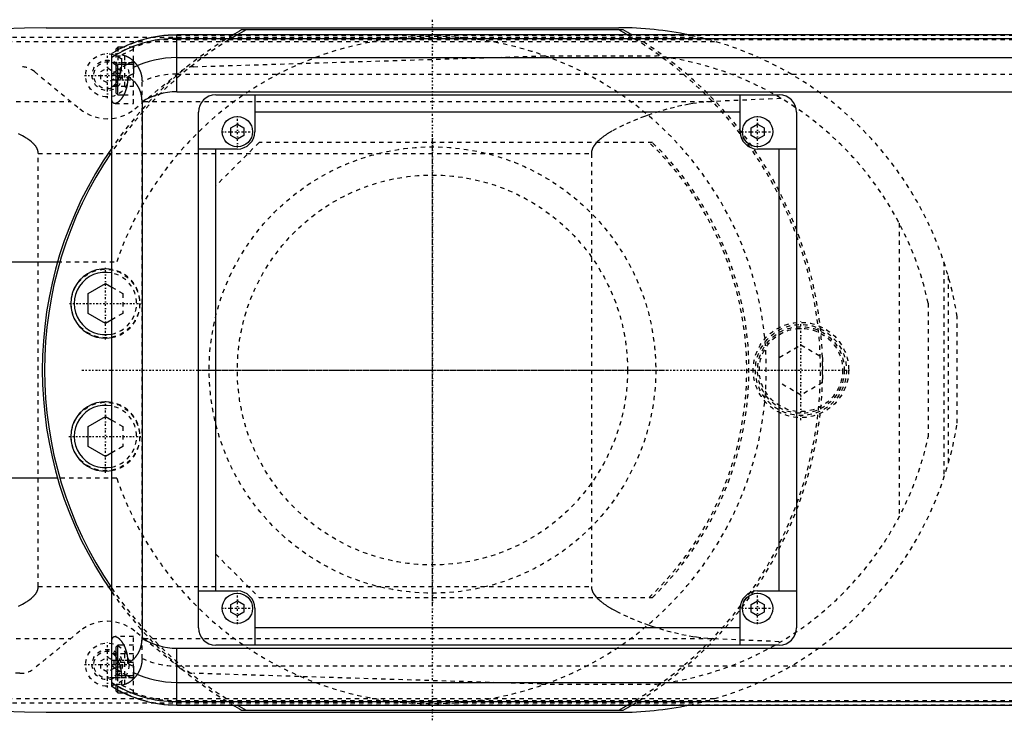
# Model space of a CAD drawing. Extents: x -906 to 181, y -120 to 120.
# Tile 6 of 7: x -545 to -318, y -81 to 81. Entities that reach past the tile are written whole.
import ezdxf

# ---------------------------------------------------------------- set-up
doc = ezdxf.new("R2010")
doc.units = 0
doc.linetypes.add('CENTER', pattern=[1.5, 0.45, -0.5, 0.05, -0.5])
doc.linetypes.add('DASHED', pattern=[2, 1, -1])
for name, color, linetype in [('AM_0', 7, 'CONTINUOUS'), ('AM_3', 7, 'DASHED'), ('AM_7', 7, 'CENTER')]:
    doc.layers.add(name, color=color, linetype=linetype)

msp = doc.modelspace()

# ---------------------------------------------------------------- linework, layer by layer
at = {"layer": 'AM_0', "color": 7, "linetype": 'CONTINUOUS'}
for p, q in [((-539.11, 79), (-407, 79)), ((75, 77.32), (-509, 77.32)), ((-509, 64.2), (-509, 77.32)), ((-405.98, 78.5), (-494.02, 78.5)), ((-509, 76.54), (75, 76.54)), ((-524, -73.02), (-524, 73.02)), ((-522.6, 74.5), (-523, 74.1)), ((-523, 73.62), (-523, 74.1)), ((-521.32, 74.5), (-522.6, 74.5)), ((-522.6, 73.84), (-522.6, 74.5)), ((-522.6, 70.5), (-523, 70.1)), ((-519, 70.5), (-522.6, 70.5)), ((-522.6, 63.5), (-522.6, 70.5)), ((-519, 71.21), (-519, 68.39)), ((-509, 72.1), (75, 72.1)), ((-523, 63.9), (-523, 70.1)), ((-524, 67), (-523, 67)), ((-520.34, 67.64), (-520.34, 67)), ((-523, 63.9), (-522.6, 63.5)), ((-509, 64.2), (75, 64.2)), ((-522.6, 63.5), (-521.2, 63.5)), ((-517, 61.92), (-517, -61.92)), ((-500, 63.5), (-370, 63.5)), ((-491, 63.5), (-491, 55)), ((-379, 55), (-379, 63.5)), ((-504, -59.5), (-504, 59.5)), ((-379, 59.5), (-491, 59.5)), ((-366, 59.5), (-366, -59.5)), ((-496.5, 55.87), (-495, 56.73)), ((-496.5, 54.13), (-496.5, 55.87)), ((-495, 56.73), (-493.5, 55.87)), ((-493.5, 55.87), (-493.5, 54.13)), ((-376.5, 55.87), (-375, 56.73)), ((-376.5, 54.13), (-376.5, 55.87)), ((-375, 56.73), (-373.5, 55.87)), ((-373.5, 55.87), (-373.5, 54.13)), ((-495, 53.27), (-496.5, 54.13)), ((-493.5, 54.13), (-495, 53.27)), ((-375, 53.27), (-376.5, 54.13)), ((-373.5, 54.13), (-375, 53.27)), ((-495, 51), (-504, 51)), ((-500, -51), (-500, 51)), ((-366, 51), (-375, 51)), ((-370, -51), (-370, 51)), ((-550, 25), (-536.46, 25)), ((-529.45, 17.66), (-525.45, 19.97)), ((-525.45, 19.97), (-524, 19.13)), ((-529.45, 13.04), (-529.45, 17.66)), ((-525.45, 10.73), (-529.45, 13.04)), ((-524, 11.57), (-525.45, 10.73)), ((-529.45, -13.04), (-525.45, -10.73)), ((-525.45, -10.73), (-524, -11.57)), ((-529.45, -17.66), (-529.45, -13.04)), ((-525.45, -19.97), (-529.45, -17.66)), ((-524, -19.13), (-525.45, -19.97)), ((-536.46, -25), (-550, -25)), ((-504, -51), (-495, -51)), ((-375, -51), (-366, -51)), ((-496.5, -54.13), (-495, -53.27)), ((-496.5, -55.87), (-496.5, -54.13)), ((-495, -53.27), (-493.5, -54.13)), ((-493.5, -54.13), (-493.5, -55.87)), ((-376.5, -54.13), (-375, -53.27)), ((-376.5, -55.87), (-376.5, -54.13)), ((-375, -53.27), (-373.5, -54.13)), ((-373.5, -54.13), (-373.5, -55.87)), ((-495, -56.73), (-496.5, -55.87)), ((-493.5, -55.87), (-495, -56.73)), ((-491, -55), (-491, -63.5)), ((-379, -63.5), (-379, -55)), ((-375, -56.73), (-376.5, -55.87)), ((-373.5, -55.87), (-375, -56.73)), ((-379, -59.5), (-491, -59.5)), ((-522.6, -63.5), (-523, -63.9)), ((-521.2, -63.5), (-522.6, -63.5)), ((-522.6, -70.5), (-522.6, -63.5)), ((-370, -63.5), (-500, -63.5)), ((-523, -70.1), (-523, -63.9)), ((-509, -77.32), (-509, -64.2)), ((-509, -64.2), (75, -64.2)), ((-524, -67), (-523, -67)), ((-520.34, -67), (-520.34, -67.64)), ((-523, -70.1), (-522.6, -70.5)), ((-519, -68.39), (-519, -71.21)), ((-522.6, -70.5), (-519, -70.5)), ((-509, -72.1), (75, -72.1)), ((-523, -74.1), (-523, -73.62)), ((-523, -74.1), (-522.6, -74.5)), ((-522.6, -74.5), (-522.6, -73.84)), ((-522.6, -74.5), (-521.32, -74.5)), ((-509, -76.54), (75, -76.54)), ((-539.11, -79), (-407, -79)), ((-509, -77.32), (75, -77.32)), ((-494.02, -78.5), (-405.98, -78.5))]:
    msp.add_line(p, q, dxfattribs=at)
for points in [[(-520.34, 67, 0), (-520.34, 66.96, 0), (-520.34, 66.88, 0), (-520.34, 66.8, 0), (-520.34, 66.75, 0), (-520.34, 66.71, 0), (-520.35, 66.63, 0), (-520.35, 66.55, 0), (-520.36, 66.47, 0), (-520.36, 66.38, 0), (-520.37, 66.3, 0), (-520.37, 66.26, 0), (-520.38, 66.22, 0), (-520.39, 66.13, 0), (-520.4, 66.05, 0), (-520.41, 65.97, 0), (-520.42, 65.89, 0), (-520.43, 65.81, 0), (-520.44, 65.77, 0), (-520.45, 65.72, 0), (-520.46, 65.64, 0), (-520.48, 65.56, 0), (-520.49, 65.52, 0), (-520.49, 65.48, 0), (-520.51, 65.4, 0), (-520.53, 65.32, 0), (-520.54, 65.28, 0), (-520.55, 65.24, 0), (-520.57, 65.16, 0), (-520.59, 65.08, 0), (-520.61, 65.01, 0), (-520.63, 64.93, 0), (-520.65, 64.85, 0), (-520.67, 64.81, 0), (-520.68, 64.78, 0), (-520.7, 64.7, 0), (-520.73, 64.63, 0), (-520.75, 64.55, 0), (-520.78, 64.48, 0), (-520.8, 64.41, 0), (-520.82, 64.37, 0), (-520.83, 64.33, 0), (-520.86, 64.26, 0), (-520.88, 64.19, 0), (-520.91, 64.12, 0), (-520.94, 64.05, 0), (-520.97, 63.99, 0), (-520.98, 63.95, 0), (-521, 63.92, 0), (-521.03, 63.85, 0), (-521.06, 63.79, 0), (-521.09, 63.72, 0), (-521.12, 63.66, 0), (-521.15, 63.6, 0), (-521.17, 63.57, 0), (-521.18, 63.54, 0), (-521.21, 63.48, 0), (-521.24, 63.42, 0), (-521.28, 63.36, 0), (-521.31, 63.3, 0), (-521.34, 63.25, 0), (-521.36, 63.22, 0), (-521.37, 63.19, 0), (-521.4, 63.14, 0), (-521.44, 63.09, 0), (-521.45, 63.06, 0), (-521.47, 63.03, 0), (-521.5, 62.98, 0), (-521.53, 62.93, 0), (-521.55, 62.9, 0), (-521.57, 62.88, 0), (-521.6, 62.83, 0), (-521.64, 62.78, 0), (-521.67, 62.73, 0), (-521.7, 62.68, 0), (-521.74, 62.63, 0), (-521.76, 62.61, 0), (-521.77, 62.59, 0), (-521.81, 62.54, 0), (-521.84, 62.49, 0), (-521.88, 62.45, 0), (-521.91, 62.41, 0), (-521.95, 62.36, 0), (-521.97, 62.34, 0), (-521.98, 62.32, 0), (-522.02, 62.28, 0), (-522.05, 62.24, 0), (-522.09, 62.2, 0), (-522.13, 62.16, 0), (-522.16, 62.13, 0), (-522.18, 62.11, 0), (-522.2, 62.09, 0), (-522.23, 62.05, 0), (-522.27, 62.02, 0), (-522.3, 61.99, 0), (-522.34, 61.96, 0), (-522.37, 61.92, 0), (-522.39, 61.91, 0), (-522.41, 61.89, 0), (-522.44, 61.86, 0), (-522.48, 61.84, 0), (-522.51, 61.81, 0), (-522.54, 61.78, 0), (-522.58, 61.76, 0), (-522.59, 61.75, 0), (-522.61, 61.74, 0), (-522.64, 61.71, 0), (-522.68, 61.69, 0), (-522.69, 61.68, 0), (-522.71, 61.67, 0), (-522.74, 61.65, 0), (-522.78, 61.63, 0), (-522.79, 61.63, 0), (-522.81, 61.62, 0), (-522.84, 61.6, 0), (-522.87, 61.59, 0), (-522.9, 61.57, 0), (-522.93, 61.56, 0), (-522.96, 61.55, 0), (-522.98, 61.54, 0), (-522.99, 61.54, 0), (-523.02, 61.53, 0), (-523.05, 61.52, 0), (-523.08, 61.52, 0), (-523.11, 61.51, 0), (-523.14, 61.51, 0), (-523.15, 61.5, 0), (-523.16, 61.5, 0), (-523.19, 61.5, 0), (-523.22, 61.5, 0), (-523.23, 61.5, 0)], [(-517, 61.92, 0), (-517, 62.15, 0), (-517.01, 62.41, 0), (-517.02, 62.48, 0), (-517.02, 62.55, 0), (-517.03, 62.59, 0), (-517.03, 62.63, 0), (-517.04, 62.7, 0), (-517.04, 62.77, 0), (-517.05, 62.85, 0), (-517.06, 62.92, 0), (-517.07, 62.99, 0), (-517.07, 63.03, 0), (-517.08, 63.07, 0), (-517.09, 63.14, 0), (-517.1, 63.21, 0), (-517.11, 63.25, 0), (-517.11, 63.28, 0), (-517.13, 63.36, 0), (-517.14, 63.43, 0), (-517.15, 63.46, 0), (-517.16, 63.5, 0), (-517.17, 63.57, 0), (-517.19, 63.64, 0), (-517.21, 63.71, 0), (-517.22, 63.78, 0), (-517.24, 63.86, 0), (-517.25, 63.89, 0), (-517.26, 63.93, 0), (-517.28, 63.99, 0), (-517.3, 64.06, 0), (-517.32, 64.13, 0), (-517.35, 64.2, 0), (-517.37, 64.27, 0), (-517.38, 64.3, 0), (-517.39, 64.33, 0), (-517.42, 64.4, 0), (-517.44, 64.47, 0), (-517.47, 64.53, 0), (-517.49, 64.6, 0), (-517.52, 64.66, 0), (-517.54, 64.69, 0), (-517.55, 64.72, 0), (-517.58, 64.79, 0), (-517.61, 64.85, 0), (-517.64, 64.91, 0), (-517.67, 64.97, 0), (-517.7, 65.03, 0), (-517.71, 65.06, 0), (-517.73, 65.09, 0), (-517.76, 65.15, 0), (-517.79, 65.21, 0), (-517.83, 65.27, 0), (-517.86, 65.33, 0), (-517.89, 65.39, 0), (-517.91, 65.42, 0), (-517.93, 65.45, 0), (-517.96, 65.5, 0), (-518, 65.56, 0), (-518.02, 65.59, 0), (-518.04, 65.61, 0), (-518.07, 65.67, 0), (-518.11, 65.72, 0), (-518.13, 65.75, 0), (-518.15, 65.78, 0), (-518.19, 65.83, 0), (-518.22, 65.88, 0), (-518.26, 65.93, 0), (-518.3, 65.98, 0), (-518.34, 66.03, 0), (-518.36, 66.06, 0), (-518.38, 66.08, 0), (-518.42, 66.13, 0), (-518.46, 66.18, 0), (-518.6, 66.34, 0), (-518.86, 66.6, 0), (-519.11, 66.84, 0), (-519.38, 67.05, 0), (-519.51, 67.15, 0), (-519.65, 67.25, 0), (-519.92, 67.42, 0), (-520.2, 67.57, 0), (-520.34, 67.64, 0)], [(-523.23, 61.5, 0), (-523.26, 61.5, 0), (-523.31, 61.51, 0), (-523.37, 61.52, 0), (-523.39, 61.52, 0), (-523.42, 61.53, 0), (-523.47, 61.55, 0), (-523.52, 61.58, 0), (-523.57, 61.61, 0), (-523.62, 61.65, 0), (-523.66, 61.69, 0), (-523.69, 61.72, 0), (-523.71, 61.74, 0), (-523.75, 61.8, 0), (-523.79, 61.86, 0), (-523.83, 61.93, 0), (-523.86, 62, 0), (-523.9, 62.08, 0), (-523.91, 62.12, 0), (-523.93, 62.16, 0), (-523.96, 62.25, 0), (-523.99, 62.34, 0), (-524, 62.39, 0)], [(-524, -62.39, 0), (-523.99, -62.34, 0), (-523.96, -62.25, 0), (-523.93, -62.16, 0), (-523.91, -62.12, 0), (-523.9, -62.08, 0), (-523.86, -62, 0), (-523.83, -61.93, 0), (-523.79, -61.86, 0), (-523.75, -61.8, 0), (-523.71, -61.74, 0), (-523.69, -61.72, 0), (-523.66, -61.69, 0), (-523.62, -61.65, 0), (-523.57, -61.61, 0), (-523.52, -61.58, 0), (-523.47, -61.55, 0), (-523.42, -61.53, 0), (-523.39, -61.52, 0), (-523.37, -61.52, 0), (-523.31, -61.51, 0), (-523.26, -61.5, 0), (-523.23, -61.5, 0)], [(-523.23, -61.5, 0), (-523.22, -61.5, 0), (-523.19, -61.5, 0), (-523.16, -61.5, 0), (-523.15, -61.5, 0), (-523.14, -61.51, 0), (-523.11, -61.51, 0), (-523.08, -61.52, 0), (-523.05, -61.52, 0), (-523.02, -61.53, 0), (-522.99, -61.54, 0), (-522.98, -61.54, 0), (-522.96, -61.55, 0), (-522.93, -61.56, 0), (-522.9, -61.57, 0), (-522.87, -61.59, 0), (-522.84, -61.6, 0), (-522.81, -61.62, 0), (-522.79, -61.63, 0), (-522.78, -61.63, 0), (-522.74, -61.65, 0), (-522.71, -61.67, 0), (-522.69, -61.68, 0), (-522.68, -61.69, 0), (-522.64, -61.71, 0), (-522.61, -61.74, 0), (-522.59, -61.75, 0), (-522.58, -61.76, 0), (-522.54, -61.78, 0), (-522.51, -61.81, 0), (-522.48, -61.84, 0), (-522.44, -61.86, 0), (-522.41, -61.89, 0), (-522.39, -61.91, 0), (-522.37, -61.92, 0), (-522.34, -61.96, 0), (-522.3, -61.99, 0), (-522.27, -62.02, 0), (-522.23, -62.05, 0), (-522.2, -62.09, 0), (-522.18, -62.11, 0), (-522.16, -62.13, 0), (-522.13, -62.16, 0), (-522.09, -62.2, 0), (-522.05, -62.24, 0), (-522.02, -62.28, 0), (-521.98, -62.32, 0), (-521.97, -62.34, 0), (-521.95, -62.36, 0), (-521.91, -62.41, 0), (-521.88, -62.45, 0), (-521.84, -62.49, 0), (-521.81, -62.54, 0), (-521.77, -62.59, 0), (-521.76, -62.61, 0), (-521.74, -62.63, 0), (-521.7, -62.68, 0), (-521.67, -62.73, 0), (-521.64, -62.78, 0), (-521.6, -62.83, 0), (-521.57, -62.88, 0), (-521.55, -62.9, 0), (-521.53, -62.93, 0), (-521.5, -62.98, 0), (-521.47, -63.03, 0), (-521.45, -63.06, 0), (-521.44, -63.09, 0), (-521.4, -63.14, 0), (-521.37, -63.19, 0), (-521.36, -63.22, 0), (-521.34, -63.25, 0), (-521.31, -63.3, 0), (-521.28, -63.36, 0), (-521.24, -63.42, 0), (-521.21, -63.48, 0), (-521.18, -63.54, 0), (-521.17, -63.57, 0), (-521.15, -63.6, 0), (-521.12, -63.66, 0), (-521.09, -63.72, 0), (-521.06, -63.79, 0), (-521.03, -63.85, 0), (-521, -63.92, 0), (-520.98, -63.95, 0), (-520.97, -63.99, 0), (-520.94, -64.05, 0), (-520.91, -64.12, 0), (-520.88, -64.19, 0), (-520.86, -64.26, 0), (-520.83, -64.33, 0), (-520.82, -64.37, 0), (-520.8, -64.41, 0), (-520.78, -64.48, 0), (-520.75, -64.55, 0), (-520.73, -64.63, 0), (-520.7, -64.7, 0), (-520.68, -64.78, 0), (-520.67, -64.81, 0), (-520.65, -64.85, 0), (-520.63, -64.93, 0), (-520.61, -65.01, 0), (-520.59, -65.08, 0), (-520.57, -65.16, 0), (-520.55, -65.24, 0), (-520.54, -65.28, 0), (-520.53, -65.32, 0), (-520.51, -65.4, 0), (-520.49, -65.48, 0), (-520.49, -65.52, 0), (-520.48, -65.56, 0), (-520.46, -65.64, 0), (-520.45, -65.72, 0), (-520.44, -65.77, 0), (-520.43, -65.81, 0), (-520.42, -65.89, 0), (-520.41, -65.97, 0), (-520.4, -66.05, 0), (-520.39, -66.13, 0), (-520.38, -66.22, 0), (-520.37, -66.26, 0), (-520.37, -66.3, 0), (-520.36, -66.38, 0), (-520.36, -66.47, 0), (-520.35, -66.55, 0), (-520.35, -66.63, 0), (-520.34, -66.71, 0), (-520.34, -66.75, 0), (-520.34, -66.8, 0), (-520.34, -66.88, 0), (-520.34, -66.96, 0), (-520.34, -67, 0)], [(-520.34, -67.64, 0), (-520.2, -67.57, 0), (-519.92, -67.42, 0), (-519.64, -67.24, 0), (-519.5, -67.14, 0), (-519.36, -67.04, 0), (-519.1, -66.82, 0), (-518.84, -66.59, 0), (-518.59, -66.32, 0), (-518.45, -66.16, 0), (-518.41, -66.11, 0), (-518.37, -66.07, 0), (-518.35, -66.04, 0), (-518.33, -66.02, 0), (-518.29, -65.97, 0), (-518.25, -65.92, 0), (-518.21, -65.87, 0), (-518.17, -65.81, 0), (-518.14, -65.76, 0), (-518.12, -65.73, 0), (-518.1, -65.71, 0), (-518.06, -65.65, 0), (-518.03, -65.6, 0), (-518.01, -65.57, 0), (-517.99, -65.54, 0), (-517.96, -65.49, 0), (-517.92, -65.43, 0), (-517.9, -65.4, 0), (-517.89, -65.38, 0), (-517.85, -65.32, 0), (-517.82, -65.26, 0), (-517.79, -65.2, 0), (-517.75, -65.14, 0), (-517.72, -65.08, 0), (-517.71, -65.05, 0), (-517.69, -65.02, 0), (-517.66, -64.96, 0), (-517.63, -64.9, 0), (-517.6, -64.83, 0), (-517.57, -64.77, 0), (-517.54, -64.71, 0), (-517.53, -64.68, 0), (-517.52, -64.64, 0), (-517.49, -64.58, 0), (-517.46, -64.52, 0), (-517.44, -64.45, 0), (-517.41, -64.39, 0), (-517.39, -64.32, 0), (-517.38, -64.29, 0), (-517.37, -64.25, 0), (-517.34, -64.19, 0), (-517.32, -64.12, 0), (-517.3, -64.05, 0), (-517.28, -63.98, 0), (-517.26, -63.92, 0), (-517.25, -63.88, 0), (-517.24, -63.85, 0), (-517.22, -63.78, 0), (-517.2, -63.71, 0), (-517.19, -63.64, 0), (-517.17, -63.57, 0), (-517.16, -63.5, 0), (-517.15, -63.46, 0), (-517.14, -63.43, 0), (-517.13, -63.36, 0), (-517.11, -63.28, 0), (-517.11, -63.25, 0), (-517.1, -63.21, 0), (-517.09, -63.14, 0), (-517.08, -63.07, 0), (-517.07, -63.03, 0), (-517.07, -62.99, 0), (-517.06, -62.92, 0), (-517.05, -62.85, 0), (-517.04, -62.77, 0), (-517.04, -62.7, 0), (-517.03, -62.63, 0), (-517.03, -62.59, 0), (-517.02, -62.55, 0), (-517.02, -62.48, 0), (-517.01, -62.41, 0), (-517, -62.15, 0), (-517, -61.92, 0)]]:
    msp.add_polyline3d(points, dxfattribs=at)
for centre in [(-495, 55), (-375, 55), (-495, -55), (-375, -55)]:
    msp.add_circle(centre, 3.5, dxfattribs=at)
for centre, radius, start, end in [((-473.05, -2920.27), 3000, 91.26165, 97.35313), ((-509, 49), 28.32, 90, 121.9826), ((-450, 0), 90, 119.2821, 120.7831), ((-450, 0), 89.5, 118.7061, 120.2415), ((-450, 0), 89.5, 59.7585, 61.2939), ((-407, 0), 79, 78.1627, 90), ((-450, 0), 90, 59.2169, 60.7179), ((-509, 49), 27.54, 90, 122.9962), ((-509, 49), 24.36, 114.2363, 118.0453), ((-509, 49), 23.1, 90, 115.6559), ((-509, 49), 24.36, 125.0787, 128.0065), ((-509, 49), 21.81, 117.2848, 121.3127), ((-509, 49), 15.2, 90, 121.7569), ((-500, 59.5), 4, 90, 180), ((-370, 59.5), 4, 0, 90), ((-495, 55), 4, 270, 0), ((-375, 55), 4, 180, 270), ((-450, 0), 90, 145.3079, 214.6921), ((-450, 0), 89.5, 145.773, 214.227), ((-525.45, 15.35), 8, 79.5268, 280.4732), ((-525.45, 15.35), 7.2, 78.3477, 281.6523), ((-525.45, -15.35), 8, 79.5268, 280.4732), ((-525.45, -15.35), 7.2, 78.3477, 281.6523), ((-495, -55), 4, 0, 90), ((-375, -55), 4, 90, 180), ((-473.05, 2920.27), 3000, 262.64687, 268.73835), ((-500, -59.5), 4, 180, 270), ((-370, -59.5), 4, 270, 0), ((-509, -49), 15.2, 238.2431, 270), ((-509, -49), 21.81, 238.6873, 242.7152), ((-509, -49), 24.36, 231.9935, 234.9213), ((-509, -49), 23.1, 244.3441, 270), ((-509, -49), 27.54, 237.0038, 270), ((-509, -49), 24.36, 241.9547, 245.7637), ((-509, -49), 28.32, 238.0174, 270), ((-450, 0), 90, 239.2169, 240.7179), ((-450, 0), 89.5, 239.7585, 241.2939), ((-450, 0), 89.5, 298.7061, 300.2415), ((-407, 0), 79, 270, 281.8373), ((-450, 0), 90, 299.2821, 300.7831)]:
    msp.add_arc(centre, radius, start, end, dxfattribs=at)
at = {"layer": 'AM_3', "color": 6, "linetype": 'DASHED'}
for p, q in [((-509, 77.28), (75, 77.28)), ((-625.92, 75.83), (-384.85, 75.83)), ((-604.88, 76.83), (-388.61, 76.83)), ((-509, 76.29), (75, 76.29)), ((-523, 70.1), (-523, 73.62)), ((-522.6, 74.5), (-522.6, 70.5)), ((-521.65, 71), (-521.65, 72.74)), ((-519, 74.5), (-521.32, 74.5)), ((-519, 61.5), (-519, 74.75)), ((-524, 71), (-519, 71)), ((-523, 72.5), (-521, 72.5)), ((-521, 69.5), (-521, 72.5)), ((-505.15, 70), (-424.82, 72.48)), ((-424.82, 72.48), (-398.33, 72.48)), ((-541.83, 68.87), (-531.34, 60.27)), ((-526.5, 68.87), (-525, 69.73)), ((-526.5, 67.13), (-526.5, 68.87)), ((-525, 69.73), (-523.5, 68.87)), ((-523.5, 68.87), (-523.5, 67.13)), ((-523, 69.5), (-521, 69.5)), ((-523, 68.5), (-521, 68.5)), ((-521, 65.5), (-521, 68.5)), ((-518.66, 60.27), (-508.17, 68.87)), ((-509, 68.3), (75, 68.3)), ((-525, 66.27), (-526.5, 67.13)), ((-523.5, 67.13), (-525, 66.27)), ((-523, 67.9), (-522.6, 67.5)), ((-523, 67), (-519, 67)), ((-522.6, 67.5), (-519, 67.5)), ((-517, -66.56), (-517, 66.56)), ((-523.8, 65.5), (-519, 65.5)), ((-592.03, 61.98), (-533.43, 61.98)), ((-523.23, 61.5), (-519, 61.5)), ((-521.2, 63.5), (-519, 63.5)), ((-516.57, 61.98), (-385.05, 61.98)), ((-369.53, 62.65), (-385.05, 61.98)), ((-490, 52.5), (-500, 42.5)), ((-399.28, 52.5), (-490, 52.5)), ((-540.94, 50), (-413.33, 50)), ((-540.94, -50), (-540.94, 50)), ((-413.33, 50), (-413.33, -50)), ((-342.34, 33.89), (-342.34, -33.89)), ((-536.46, 25), (-522.83, 25)), ((-332.05, 24.97), (-332.05, -24.97)), ((-331.05, 21.74), (-331.05, -21.74)), ((-524, 19.13), (-521.45, 17.66)), ((-521.45, 17.66), (-521.45, 13.04)), ((-335.65, 15.41), (-335.65, -15.41)), ((-521.45, 13.04), (-524, 11.57)), ((-328.96, -12.26), (-328.96, 12.26)), ((-370, 2.89), (-365, 5.77)), ((-365, 5.77), (-360, 2.89)), ((-360, 2.89), (-360, -2.89)), ((-365, -5.77), (-370, -2.89)), ((-360, -2.89), (-365, -5.77)), ((-524, -11.57), (-521.45, -13.04)), ((-521.45, -13.04), (-521.45, -17.66)), ((-521.45, -17.66), (-524, -19.13)), ((-522.83, -25), (-536.46, -25)), ((-500, -42.5), (-490, -52.5)), ((-540.94, -50), (-413.33, -50)), ((-490, -52.5), (-399.28, -52.5)), ((-545.22, -70), (-775.22, -60)), ((-531.34, -60.27), (-541.83, -68.87)), ((-508.17, -68.87), (-518.66, -60.27)), ((-592.03, -61.98), (-533.43, -61.98)), ((-519, -61.5), (-523.23, -61.5)), ((-519, -63.5), (-521.2, -63.5)), ((-519, -74.75), (-519, -61.5)), ((-516.57, -61.98), (-385.05, -61.98)), ((-385.05, -61.98), (-369.53, -62.65)), ((-519, -65.5), (-523.8, -65.5)), ((-521, -68.5), (-521, -65.5)), ((-526.5, -67.13), (-525, -66.27)), ((-526.5, -68.87), (-526.5, -67.13)), ((-525, -66.27), (-523.5, -67.13)), ((-523.5, -67.13), (-523.5, -68.87)), ((-523, -67), (-519, -67)), ((-522.6, -67.5), (-523, -67.9)), ((-519, -67.5), (-522.6, -67.5)), ((-525, -69.73), (-526.5, -68.87)), ((-523.5, -68.87), (-525, -69.73)), ((-523, -68.5), (-521, -68.5)), ((-523, -69.5), (-521, -69.5)), ((-523, -73.62), (-523, -70.1)), ((-521, -72.5), (-521, -69.5)), ((-509, -68.3), (75, -68.3)), ((-424.82, -72.48), (-505.15, -70)), ((-524, -71), (-519, -71)), ((-523, -72.5), (-521, -72.5)), ((-522.6, -73.84), (-522.6, -70.5)), ((-521.65, -72.74), (-521.65, -71)), ((-424.82, -72.48), (-398.33, -72.48)), ((-521.32, -74.5), (-519, -74.5)), ((-625.92, -75.83), (-384.85, -75.83)), ((-604.88, -76.83), (-388.61, -76.83)), ((-509, -76.29), (75, -76.29)), ((-509, -77.28), (75, -77.28))]:
    msp.add_line(p, q, dxfattribs=at)
for points in [[(-521.65, 72.74, 0), (-521.62, 72.74, 0), (-521.57, 72.73, 0), (-521.52, 72.72, 0), (-521.49, 72.72, 0), (-521.46, 72.71, 0), (-521.41, 72.7, 0), (-521.35, 72.69, 0), (-521.3, 72.68, 0), (-521.24, 72.66, 0), (-521.19, 72.65, 0), (-521.16, 72.64, 0), (-521.13, 72.63, 0), (-521.07, 72.61, 0), (-521.02, 72.6, 0), (-520.96, 72.58, 0), (-520.9, 72.56, 0), (-520.85, 72.54, 0), (-520.82, 72.52, 0), (-520.79, 72.51, 0), (-520.73, 72.49, 0), (-520.67, 72.46, 0), (-520.64, 72.45, 0), (-520.62, 72.44, 0), (-520.56, 72.41, 0), (-520.5, 72.39, 0), (-520.47, 72.37, 0), (-520.44, 72.36, 0), (-520.38, 72.33, 0), (-520.33, 72.3, 0), (-520.27, 72.27, 0), (-520.21, 72.23, 0), (-520.15, 72.2, 0), (-520.12, 72.18, 0), (-520.1, 72.17, 0), (-520.04, 72.13, 0), (-519.98, 72.1, 0), (-519.92, 72.06, 0), (-519.87, 72.02, 0), (-519.81, 71.98, 0), (-519.78, 71.96, 0), (-519.75, 71.94, 0), (-519.69, 71.9, 0), (-519.64, 71.86, 0), (-519.58, 71.82, 0), (-519.52, 71.78, 0), (-519.47, 71.73, 0), (-519.44, 71.71, 0), (-519.41, 71.69, 0), (-519.36, 71.64, 0), (-519.3, 71.6, 0), (-519.25, 71.55, 0), (-519.19, 71.5, 0), (-519.14, 71.45, 0), (-519.11, 71.43, 0), (-519.08, 71.4, 0), (-519.03, 71.35, 0), (-518.97, 71.3, 0), (-518.92, 71.25, 0), (-518.87, 71.19, 0), (-518.81, 71.14, 0), (-518.79, 71.11, 0), (-518.76, 71.08, 0), (-518.71, 71.03, 0), (-518.66, 70.97, 0), (-518.63, 70.94, 0), (-518.6, 70.91, 0), (-518.55, 70.85, 0), (-518.5, 70.79, 0), (-518.48, 70.76, 0), (-518.45, 70.73, 0), (-518.4, 70.67, 0), (-518.35, 70.6, 0), (-518.3, 70.54, 0), (-518.25, 70.47, 0), (-518.2, 70.41, 0), (-518.18, 70.37, 0), (-518.16, 70.34, 0), (-518.11, 70.27, 0), (-518.06, 70.2, 0), (-518.02, 70.13, 0), (-517.97, 70.06, 0), (-517.93, 69.99, 0), (-517.9, 69.95, 0), (-517.88, 69.91, 0), (-517.84, 69.84, 0), (-517.8, 69.76, 0), (-517.75, 69.69, 0), (-517.71, 69.61, 0), (-517.67, 69.53, 0), (-517.66, 69.5, 0), (-517.64, 69.46, 0), (-517.6, 69.38, 0), (-517.56, 69.3, 0), (-517.53, 69.22, 0), (-517.49, 69.13, 0), (-517.46, 69.05, 0), (-517.44, 69.01, 0), (-517.43, 68.97, 0), (-517.39, 68.89, 0), (-517.36, 68.8, 0), (-517.34, 68.72, 0), (-517.31, 68.63, 0), (-517.28, 68.54, 0), (-517.27, 68.5, 0), (-517.25, 68.46, 0), (-517.23, 68.37, 0), (-517.21, 68.28, 0), (-517.2, 68.23, 0), (-517.18, 68.19, 0), (-517.16, 68.1, 0), (-517.14, 68.01, 0), (-517.13, 67.96, 0), (-517.13, 67.91, 0), (-517.11, 67.82, 0), (-517.09, 67.73, 0), (-517.08, 67.64, 0), (-517.06, 67.55, 0), (-517.05, 67.45, 0), (-517.05, 67.41, 0), (-517.04, 67.36, 0), (-517.03, 67.27, 0), (-517.02, 67.17, 0), (-517.02, 67.08, 0), (-517.01, 66.99, 0), (-517.01, 66.89, 0), (-517.01, 66.85, 0), (-517, 66.8, 0), (-517, 66.7, 0), (-517, 66.61, 0), (-517, 66.56, 0)], [(-523.8, 65.5, 0), (-523.79, 65.5, 0), (-523.77, 65.5, 0), (-523.75, 65.5, 0), (-523.74, 65.5, 0), (-523.73, 65.51, 0), (-523.71, 65.51, 0), (-523.7, 65.52, 0), (-523.68, 65.52, 0), (-523.66, 65.53, 0), (-523.63, 65.54, 0), (-523.62, 65.55, 0), (-523.61, 65.55, 0), (-523.59, 65.56, 0), (-523.57, 65.57, 0), (-523.55, 65.59, 0), (-523.53, 65.6, 0), (-523.5, 65.62, 0), (-523.49, 65.63, 0), (-523.48, 65.64, 0), (-523.46, 65.65, 0), (-523.43, 65.67, 0), (-523.42, 65.68, 0), (-523.41, 65.69, 0), (-523.39, 65.72, 0), (-523.36, 65.74, 0), (-523.35, 65.75, 0), (-523.34, 65.76, 0), (-523.31, 65.79, 0), (-523.29, 65.81, 0), (-523.26, 65.84, 0), (-523.24, 65.87, 0), (-523.21, 65.9, 0), (-523.2, 65.92, 0), (-523.18, 65.93, 0), (-523.16, 65.96, 0), (-523.13, 66, 0), (-523.11, 66.03, 0), (-523.08, 66.06, 0), (-523.05, 66.1, 0), (-523.04, 66.12, 0), (-523.03, 66.14, 0), (-523, 66.17, 0), (-522.97, 66.21, 0), (-522.95, 66.25, 0), (-522.92, 66.29, 0), (-522.89, 66.34, 0), (-522.88, 66.36, 0), (-522.87, 66.38, 0), (-522.84, 66.42, 0), (-522.81, 66.47, 0), (-522.79, 66.51, 0), (-522.76, 66.56, 0), (-522.73, 66.6, 0), (-522.72, 66.63, 0), (-522.71, 66.65, 0), (-522.68, 66.7, 0), (-522.66, 66.75, 0), (-522.63, 66.8, 0), (-522.6, 66.85, 0), (-522.58, 66.9, 0), (-522.57, 66.93, 0), (-522.55, 66.95, 0), (-522.53, 67, 0), (-522.5, 67.06, 0), (-522.49, 67.08, 0), (-522.48, 67.11, 0), (-522.45, 67.16, 0), (-522.43, 67.22, 0), (-522.42, 67.25, 0), (-522.41, 67.28, 0), (-522.38, 67.33, 0), (-522.36, 67.39, 0), (-522.33, 67.45, 0), (-522.31, 67.51, 0), (-522.28, 67.57, 0), (-522.27, 67.6, 0), (-522.26, 67.63, 0), (-522.24, 67.69, 0), (-522.21, 67.76, 0), (-522.19, 67.82, 0), (-522.17, 67.89, 0), (-522.15, 67.95, 0), (-522.13, 67.99, 0), (-522.12, 68.02, 0), (-522.1, 68.09, 0), (-522.08, 68.16, 0), (-522.06, 68.23, 0), (-522.04, 68.3, 0), (-522.02, 68.37, 0), (-522.01, 68.41, 0), (-522, 68.44, 0), (-521.98, 68.52, 0), (-521.96, 68.59, 0), (-521.94, 68.66, 0), (-521.92, 68.74, 0), (-521.9, 68.81, 0), (-521.89, 68.85, 0), (-521.88, 68.89, 0), (-521.87, 68.96, 0), (-521.85, 69.04, 0), (-521.84, 69.12, 0), (-521.82, 69.2, 0), (-521.81, 69.27, 0), (-521.8, 69.31, 0), (-521.79, 69.35, 0), (-521.78, 69.43, 0), (-521.77, 69.51, 0), (-521.76, 69.55, 0), (-521.75, 69.59, 0), (-521.74, 69.67, 0), (-521.73, 69.75, 0), (-521.73, 69.79, 0), (-521.72, 69.83, 0), (-521.71, 69.91, 0), (-521.7, 69.99, 0), (-521.69, 70.07, 0), (-521.69, 70.15, 0), (-521.68, 70.24, 0), (-521.68, 70.28, 0), (-521.67, 70.32, 0), (-521.67, 70.4, 0), (-521.66, 70.48, 0), (-521.66, 70.56, 0), (-521.66, 70.64, 0), (-521.65, 70.72, 0), (-521.65, 70.76, 0), (-521.65, 70.8, 0), (-521.65, 70.88, 0), (-521.65, 70.96, 0), (-521.65, 71, 0)], [(-524, 65.59, 0), (-523.97, 65.56, 0), (-523.9, 65.52, 0), (-523.84, 65.5, 0), (-523.8, 65.5, 0)], [(-385.05, 61.98, 0), (-385.83, 61.95, 0), (-387.44, 61.82, 0), (-389.09, 61.62, 0), (-389.92, 61.49, 0), (-390.77, 61.35, 0), (-392.47, 61.02, 0), (-394.2, 60.62, 0), (-395.93, 60.17, 0), (-397.66, 59.67, 0), (-399.37, 59.12, 0), (-400.23, 58.83, 0), (-401.07, 58.52, 0), (-402.74, 57.89, 0), (-404.36, 57.22, 0), (-405.96, 56.49, 0), (-407.62, 55.66, 0), (-408.6, 55.13, 0), (-408.87, 54.97, 0), (-409.14, 54.8, 0), (-409.28, 54.72, 0), (-409.41, 54.64, 0), (-409.68, 54.47, 0), (-409.94, 54.3, 0), (-410.07, 54.21, 0), (-410.2, 54.12, 0), (-410.46, 53.94, 0), (-410.71, 53.76, 0), (-410.83, 53.67, 0), (-410.95, 53.57, 0), (-411.19, 53.38, 0), (-411.42, 53.19, 0), (-411.65, 52.99, 0), (-411.86, 52.79, 0), (-412.07, 52.57, 0), (-412.18, 52.46, 0), (-412.28, 52.35, 0), (-412.48, 52.11, 0), (-412.67, 51.85, 0), (-412.78, 51.7, 0), (-412.8, 51.66, 0), (-412.83, 51.61, 0), (-412.84, 51.59, 0), (-412.86, 51.57, 0), (-412.89, 51.52, 0), (-412.91, 51.48, 0), (-412.94, 51.43, 0), (-412.96, 51.39, 0), (-412.99, 51.34, 0), (-413, 51.32, 0), (-413.01, 51.29, 0), (-413.03, 51.25, 0), (-413.05, 51.2, 0), (-413.07, 51.15, 0), (-413.1, 51.11, 0), (-413.12, 51.06, 0), (-413.13, 51.03, 0), (-413.13, 51.01, 0), (-413.15, 50.96, 0), (-413.17, 50.91, 0), (-413.18, 50.89, 0), (-413.19, 50.87, 0), (-413.2, 50.82, 0), (-413.22, 50.77, 0), (-413.22, 50.74, 0), (-413.23, 50.72, 0), (-413.24, 50.67, 0), (-413.26, 50.62, 0), (-413.27, 50.57, 0), (-413.28, 50.52, 0), (-413.29, 50.47, 0), (-413.29, 50.45, 0), (-413.3, 50.42, 0), (-413.3, 50.37, 0), (-413.31, 50.32, 0), (-413.32, 50.27, 0), (-413.32, 50.22, 0), (-413.33, 50.17, 0), (-413.33, 50.15, 0), (-413.33, 50.12, 0), (-413.33, 50.07, 0), (-413.33, 50.02, 0), (-413.33, 50, 0)], [(-540.94, 50, 0), (-540.94, 50.04, 0), (-540.94, 50.12, 0), (-540.94, 50.2, 0), (-540.95, 50.24, 0), (-540.95, 50.28, 0), (-540.96, 50.36, 0), (-540.98, 50.44, 0), (-541, 50.52, 0), (-541.02, 50.6, 0), (-541.04, 50.68, 0), (-541.05, 50.72, 0), (-541.06, 50.76, 0), (-541.09, 50.83, 0), (-541.12, 50.91, 0), (-541.15, 50.99, 0), (-541.19, 51.06, 0), (-541.22, 51.14, 0), (-541.24, 51.18, 0), (-541.26, 51.21, 0), (-541.3, 51.29, 0), (-541.35, 51.36, 0), (-541.37, 51.4, 0), (-541.39, 51.43, 0), (-541.44, 51.5, 0), (-541.48, 51.57, 0), (-541.51, 51.61, 0), (-541.53, 51.64, 0), (-541.58, 51.71, 0), (-541.64, 51.78, 0), (-541.69, 51.84, 0), (-541.74, 51.91, 0), (-541.8, 51.97, 0), (-541.83, 52, 0), (-541.86, 52.03, 0), (-541.91, 52.09, 0), (-541.97, 52.15, 0), (-542.03, 52.21, 0), (-542.08, 52.27, 0), (-542.14, 52.33, 0), (-542.17, 52.36, 0), (-542.2, 52.38, 0), (-542.26, 52.44, 0), (-542.32, 52.49, 0), (-542.53, 52.67, 0), (-542.91, 52.97, 0), (-543.31, 53.26, 0), (-543.52, 53.39, 0), (-543.73, 53.53, 0), (-544.16, 53.79, 0), (-544.6, 54.03, 0), (-545.06, 54.27, 0), (-545.52, 54.5, 0)], [(-545.52, -54.5, 0), (-545.06, -54.27, 0), (-544.6, -54.03, 0), (-544.16, -53.79, 0), (-543.73, -53.53, 0), (-543.52, -53.39, 0), (-543.31, -53.26, 0), (-542.91, -52.97, 0), (-542.53, -52.67, 0), (-542.32, -52.49, 0), (-542.26, -52.44, 0), (-542.2, -52.38, 0), (-542.17, -52.36, 0), (-542.14, -52.33, 0), (-542.08, -52.27, 0), (-542.03, -52.21, 0), (-541.97, -52.15, 0), (-541.91, -52.09, 0), (-541.86, -52.03, 0), (-541.83, -52, 0), (-541.8, -51.97, 0), (-541.74, -51.91, 0), (-541.69, -51.84, 0), (-541.64, -51.78, 0), (-541.58, -51.71, 0), (-541.53, -51.64, 0), (-541.51, -51.61, 0), (-541.48, -51.57, 0), (-541.44, -51.5, 0), (-541.39, -51.43, 0), (-541.37, -51.4, 0), (-541.35, -51.36, 0), (-541.3, -51.29, 0), (-541.26, -51.21, 0), (-541.24, -51.18, 0), (-541.22, -51.14, 0), (-541.19, -51.06, 0), (-541.15, -50.99, 0), (-541.12, -50.91, 0), (-541.09, -50.83, 0), (-541.06, -50.76, 0), (-541.05, -50.72, 0), (-541.04, -50.68, 0), (-541.02, -50.6, 0), (-541, -50.52, 0), (-540.98, -50.44, 0), (-540.96, -50.36, 0), (-540.95, -50.28, 0), (-540.95, -50.24, 0), (-540.94, -50.2, 0), (-540.94, -50.12, 0), (-540.94, -50.04, 0), (-540.94, -50, 0)], [(-413.33, -50, 0), (-413.33, -50.02, 0), (-413.33, -50.07, 0), (-413.33, -50.12, 0), (-413.33, -50.15, 0), (-413.33, -50.17, 0), (-413.32, -50.22, 0), (-413.32, -50.27, 0), (-413.31, -50.32, 0), (-413.3, -50.37, 0), (-413.3, -50.42, 0), (-413.29, -50.45, 0), (-413.29, -50.47, 0), (-413.28, -50.52, 0), (-413.27, -50.57, 0), (-413.26, -50.62, 0), (-413.24, -50.67, 0), (-413.23, -50.72, 0), (-413.22, -50.74, 0), (-413.22, -50.77, 0), (-413.2, -50.82, 0), (-413.19, -50.87, 0), (-413.18, -50.89, 0), (-413.17, -50.91, 0), (-413.15, -50.96, 0), (-413.13, -51.01, 0), (-413.13, -51.03, 0), (-413.12, -51.06, 0), (-413.1, -51.11, 0), (-413.07, -51.15, 0), (-413.05, -51.2, 0), (-413.03, -51.25, 0), (-413.01, -51.29, 0), (-413, -51.32, 0), (-412.99, -51.34, 0), (-412.96, -51.39, 0), (-412.94, -51.43, 0), (-412.91, -51.48, 0), (-412.89, -51.52, 0), (-412.86, -51.57, 0), (-412.84, -51.59, 0), (-412.83, -51.61, 0), (-412.8, -51.66, 0), (-412.78, -51.7, 0), (-412.67, -51.85, 0), (-412.48, -52.11, 0), (-412.28, -52.35, 0), (-412.18, -52.46, 0), (-412.07, -52.57, 0), (-411.86, -52.79, 0), (-411.65, -52.99, 0), (-411.42, -53.19, 0), (-411.19, -53.38, 0), (-410.95, -53.57, 0), (-410.83, -53.67, 0), (-410.71, -53.76, 0), (-410.46, -53.94, 0), (-410.2, -54.12, 0), (-410.07, -54.21, 0), (-409.94, -54.3, 0), (-409.68, -54.47, 0), (-409.41, -54.64, 0), (-409.28, -54.72, 0), (-409.14, -54.8, 0), (-408.87, -54.97, 0), (-408.6, -55.13, 0), (-407.62, -55.66, 0), (-405.96, -56.49, 0), (-404.36, -57.22, 0), (-402.74, -57.89, 0), (-401.07, -58.52, 0), (-400.23, -58.83, 0), (-399.37, -59.12, 0), (-397.66, -59.67, 0), (-395.93, -60.17, 0), (-394.2, -60.62, 0), (-392.47, -61.02, 0), (-390.77, -61.35, 0), (-389.92, -61.49, 0), (-389.09, -61.62, 0), (-387.44, -61.82, 0), (-385.83, -61.95, 0), (-385.05, -61.98, 0)], [(-523.8, -65.5, 0), (-523.84, -65.5, 0), (-523.9, -65.52, 0), (-523.97, -65.56, 0), (-524, -65.59, 0)], [(-521.65, -71, 0), (-521.65, -70.96, 0), (-521.65, -70.88, 0), (-521.65, -70.8, 0), (-521.65, -70.76, 0), (-521.65, -70.72, 0), (-521.66, -70.64, 0), (-521.66, -70.56, 0), (-521.66, -70.48, 0), (-521.67, -70.4, 0), (-521.67, -70.32, 0), (-521.68, -70.28, 0), (-521.68, -70.24, 0), (-521.69, -70.15, 0), (-521.69, -70.07, 0), (-521.7, -69.99, 0), (-521.71, -69.91, 0), (-521.72, -69.83, 0), (-521.73, -69.79, 0), (-521.73, -69.75, 0), (-521.74, -69.67, 0), (-521.75, -69.59, 0), (-521.76, -69.55, 0), (-521.77, -69.51, 0), (-521.78, -69.43, 0), (-521.79, -69.35, 0), (-521.8, -69.31, 0), (-521.81, -69.27, 0), (-521.82, -69.2, 0), (-521.84, -69.12, 0), (-521.85, -69.04, 0), (-521.87, -68.96, 0), (-521.88, -68.89, 0), (-521.89, -68.85, 0), (-521.9, -68.81, 0), (-521.92, -68.74, 0), (-521.94, -68.66, 0), (-521.96, -68.59, 0), (-521.98, -68.52, 0), (-522, -68.44, 0), (-522.01, -68.41, 0), (-522.02, -68.37, 0), (-522.04, -68.3, 0), (-522.06, -68.23, 0), (-522.08, -68.16, 0), (-522.1, -68.09, 0), (-522.12, -68.02, 0), (-522.13, -67.99, 0), (-522.15, -67.95, 0), (-522.17, -67.89, 0), (-522.19, -67.82, 0), (-522.21, -67.76, 0), (-522.24, -67.69, 0), (-522.26, -67.63, 0), (-522.27, -67.6, 0), (-522.28, -67.57, 0), (-522.31, -67.51, 0), (-522.33, -67.45, 0), (-522.36, -67.39, 0), (-522.38, -67.33, 0), (-522.41, -67.28, 0), (-522.42, -67.25, 0), (-522.43, -67.22, 0), (-522.45, -67.16, 0), (-522.48, -67.11, 0), (-522.49, -67.08, 0), (-522.5, -67.06, 0), (-522.53, -67, 0), (-522.55, -66.95, 0), (-522.57, -66.93, 0), (-522.58, -66.9, 0), (-522.6, -66.85, 0), (-522.63, -66.8, 0), (-522.66, -66.75, 0), (-522.68, -66.7, 0), (-522.71, -66.65, 0), (-522.72, -66.63, 0), (-522.73, -66.6, 0), (-522.76, -66.56, 0), (-522.79, -66.51, 0), (-522.81, -66.47, 0), (-522.84, -66.42, 0), (-522.87, -66.38, 0), (-522.88, -66.36, 0), (-522.89, -66.34, 0), (-522.92, -66.29, 0), (-522.95, -66.25, 0), (-522.97, -66.21, 0), (-523, -66.17, 0), (-523.03, -66.14, 0), (-523.04, -66.12, 0), (-523.05, -66.1, 0), (-523.08, -66.06, 0), (-523.11, -66.03, 0), (-523.13, -66, 0), (-523.16, -65.96, 0), (-523.18, -65.93, 0), (-523.2, -65.92, 0), (-523.21, -65.9, 0), (-523.24, -65.87, 0), (-523.26, -65.84, 0), (-523.29, -65.81, 0), (-523.31, -65.79, 0), (-523.34, -65.76, 0), (-523.35, -65.75, 0), (-523.36, -65.74, 0), (-523.39, -65.72, 0), (-523.41, -65.69, 0), (-523.42, -65.68, 0), (-523.43, -65.67, 0), (-523.46, -65.65, 0), (-523.48, -65.64, 0), (-523.49, -65.63, 0), (-523.5, -65.62, 0), (-523.53, -65.6, 0), (-523.55, -65.59, 0), (-523.57, -65.57, 0), (-523.59, -65.56, 0), (-523.61, -65.55, 0), (-523.62, -65.55, 0), (-523.63, -65.54, 0), (-523.66, -65.53, 0), (-523.68, -65.52, 0), (-523.7, -65.52, 0), (-523.71, -65.51, 0), (-523.73, -65.51, 0), (-523.74, -65.5, 0), (-523.75, -65.5, 0), (-523.77, -65.5, 0), (-523.79, -65.5, 0), (-523.8, -65.5, 0)], [(-517, -66.56, 0), (-517, -66.61, 0), (-517, -66.7, 0), (-517, -66.8, 0), (-517.01, -66.84, 0), (-517.01, -66.89, 0), (-517.01, -66.98, 0), (-517.02, -67.08, 0), (-517.02, -67.17, 0), (-517.03, -67.26, 0), (-517.04, -67.35, 0), (-517.05, -67.4, 0), (-517.05, -67.45, 0), (-517.06, -67.54, 0), (-517.08, -67.63, 0), (-517.09, -67.72, 0), (-517.11, -67.82, 0), (-517.12, -67.91, 0), (-517.13, -67.95, 0), (-517.14, -68, 0), (-517.16, -68.09, 0), (-517.18, -68.18, 0), (-517.19, -68.23, 0), (-517.2, -68.27, 0), (-517.23, -68.36, 0), (-517.25, -68.45, 0), (-517.27, -68.49, 0), (-517.28, -68.53, 0), (-517.3, -68.62, 0), (-517.33, -68.71, 0), (-517.36, -68.79, 0), (-517.39, -68.88, 0), (-517.42, -68.96, 0), (-517.44, -69, 0), (-517.46, -69.04, 0), (-517.49, -69.13, 0), (-517.52, -69.21, 0), (-517.56, -69.29, 0), (-517.6, -69.37, 0), (-517.63, -69.45, 0), (-517.65, -69.49, 0), (-517.67, -69.53, 0), (-517.71, -69.6, 0), (-517.75, -69.68, 0), (-517.79, -69.76, 0), (-517.83, -69.83, 0), (-517.88, -69.91, 0), (-517.9, -69.94, 0), (-517.92, -69.98, 0), (-517.96, -70.05, 0), (-518.01, -70.12, 0), (-518.06, -70.19, 0), (-518.1, -70.26, 0), (-518.15, -70.33, 0), (-518.17, -70.37, 0), (-518.2, -70.4, 0), (-518.25, -70.47, 0), (-518.29, -70.53, 0), (-518.34, -70.6, 0), (-518.39, -70.66, 0), (-518.44, -70.72, 0), (-518.47, -70.75, 0), (-518.49, -70.78, 0), (-518.54, -70.84, 0), (-518.6, -70.9, 0), (-518.62, -70.93, 0), (-518.65, -70.96, 0), (-518.7, -71.02, 0), (-518.75, -71.08, 0), (-518.78, -71.1, 0), (-518.81, -71.13, 0), (-518.86, -71.19, 0), (-518.91, -71.24, 0), (-518.97, -71.29, 0), (-519.02, -71.34, 0), (-519.07, -71.4, 0), (-519.1, -71.42, 0), (-519.13, -71.45, 0), (-519.18, -71.5, 0), (-519.24, -71.54, 0), (-519.29, -71.59, 0), (-519.35, -71.64, 0), (-519.41, -71.68, 0), (-519.43, -71.71, 0), (-519.46, -71.73, 0), (-519.52, -71.77, 0), (-519.58, -71.82, 0), (-519.63, -71.86, 0), (-519.69, -71.9, 0), (-519.75, -71.94, 0), (-519.78, -71.96, 0), (-519.81, -71.98, 0), (-519.86, -72.02, 0), (-519.92, -72.06, 0), (-519.98, -72.1, 0), (-520.04, -72.13, 0), (-520.1, -72.17, 0), (-520.13, -72.18, 0), (-520.15, -72.2, 0), (-520.21, -72.24, 0), (-520.27, -72.27, 0), (-520.33, -72.3, 0), (-520.39, -72.33, 0), (-520.45, -72.36, 0), (-520.48, -72.37, 0), (-520.51, -72.39, 0), (-520.56, -72.42, 0), (-520.62, -72.44, 0), (-520.65, -72.46, 0), (-520.68, -72.47, 0), (-520.74, -72.49, 0), (-520.8, -72.52, 0), (-520.83, -72.53, 0), (-520.85, -72.54, 0), (-520.91, -72.56, 0), (-520.97, -72.58, 0), (-521.02, -72.6, 0), (-521.08, -72.62, 0), (-521.14, -72.63, 0), (-521.16, -72.64, 0), (-521.19, -72.65, 0), (-521.25, -72.66, 0), (-521.3, -72.68, 0), (-521.49, -72.72, 0), (-521.65, -72.74, 0)]]:
    msp.add_polyline3d(points, dxfattribs=at)
for centre, radius in [((-525, 68), 5), ((-525, 68), 3.5), ((-525, 68), 3.1), ((-450, 0), 51.5), ((-450, 0), 45), ((-450, 0), 45), ((-525.45, 15.35), 7.9), ((-365, 0), 11), ((-365, 0), 10.5), ((-365, 0), 10), ((-365, 0), 9.6), ((-525.45, -15.35), 7.9), ((-525, -68), 5), ((-525, -68), 3.5), ((-525, -68), 3.1)]:
    msp.add_circle(centre, radius, dxfattribs=at)
for centre, radius, start, end in [((-450, 0), 90, 120.7831, 145.3079), ((-450, 0), 89.5, 120.2415, 145.773), ((-509, 49), 28.28, 90, 122.0355), ((-450, 0), 89.5, 300.2415, 59.7585), ((-450, 0), 90, 300.7831, 59.2169), ((-407, 0), 79, 8.9296, 78.1627), ((-450, 0), 77, 198.9459, 161.0541), ((-509, 49), 27.29, 90, 111.4922), ((-509, 49), 27.62, 111.2241, 122.8898), ((-509, 49), 26.9, 111.824, 118.0496), ((-509, 49), 24.36, 118.0453, 125.0787), ((-407, 0), 73, 12.1875, 83.1809), ((-545, 65), 5, 50.6541, 92.4896), ((-509, 49), 19.3, 90, 114.4883), ((-505, 65), 5, 91.7724, 129.3459), ((-525, 68), 10, 230.6541, 309.3459), ((-450, 0), 72.5, 313.6028, 46.3972), ((-450, 0), 73, 314.0133, 45.9867), ((-525.45, 15.35), 8, 280.4732, 79.5268), ((-525.45, 15.35), 7.2, 281.6523, 78.3477), ((-525.45, -15.35), 8, 280.4732, 79.5268), ((-525.45, -15.35), 7.2, 281.6523, 78.3477), ((-407, 0), 79, 281.8373, 351.0704), ((-407, 0), 73, 276.8191, 347.8125), ((-450, 0), 89.5, 214.227, 239.7585), ((-450, 0), 90, 214.6921, 239.2169), ((-525, -68), 10, 50.6541, 129.3459), ((-509, -49), 19.3, 245.5117, 270), ((-545, -65), 5, 267.5104, 309.3459), ((-509, -49), 24.36, 234.9213, 241.9547), ((-505, -65), 5, 230.6541, 268.2276), ((-509, -49), 27.62, 237.1102, 248.7759), ((-509, -49), 28.28, 237.9645, 270), ((-509, -49), 26.9, 241.9504, 248.176), ((-509, -49), 27.29, 248.5078, 270)]:
    msp.add_arc(centre, radius, start, end, dxfattribs=at)
at = {"layer": 'AM_7', "color": 4, "linetype": 'CENTER'}
for p, q in [((-450, -80.85), (-450, 80.85)), ((-525, 62.75), (-525, 73.25)), ((-523.2, 71), (-518.8, 71)), ((-530.25, 68), (-519.75, 68)), ((-523.2, 67), (-518.8, 67)), ((-495, 51.33), (-495, 58.68)), ((-375, 51.33), (-375, 58.68)), ((-498.68, 55), (-491.32, 55)), ((-378.68, 55), (-371.32, 55)), ((-450, -54.07), (-450, 54.08)), ((-525.45, 7.06), (-525.45, 23.65)), ((-533.75, 15.35), (-517.16, 15.35)), ((-365, -11.55), (-365, 11.55)), ((-530.85, 0), (-369.15, 0)), ((-504.07, 0), (-395.93, 0)), ((-376.55, 0), (-353.45, 0)), ((-525.45, -23.75), (-525.45, -6.95)), ((-533.85, -15.35), (-517.05, -15.35)), ((-495, -58.67), (-495, -51.32)), ((-375, -58.67), (-375, -51.32)), ((-498.68, -55), (-491.32, -55)), ((-378.68, -55), (-371.32, -55)), ((-525, -73.25), (-525, -62.75)), ((-530.25, -68), (-519.75, -68)), ((-523.2, -67), (-518.8, -67)), ((-523.2, -71), (-518.8, -71))]:
    msp.add_line(p, q, dxfattribs=at)

doc.saveas('drawing.dxf')
